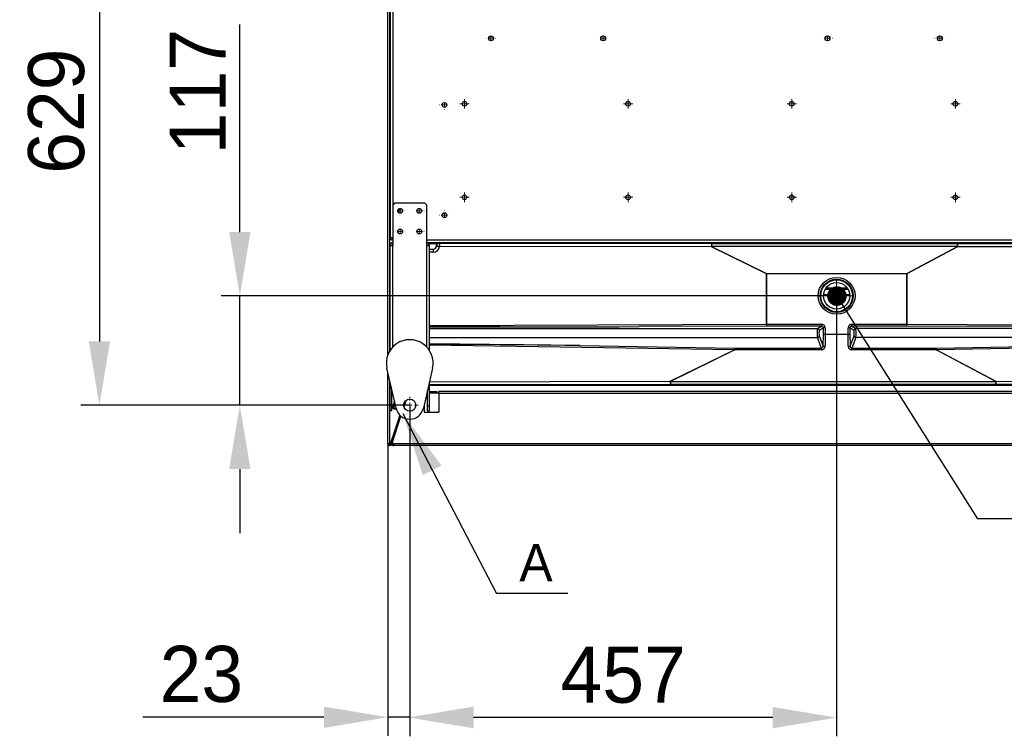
# Model space of a CAD drawing. Header units: millimetres. Extents: x 0 to 39025, y -31299 to 8400.
# Tile 126 of 206: x 13810 to 14863, y -11847 to -11080. Entities that reach past the tile are written whole.
import ezdxf

# ---------------------------------------------------------------- set-up
doc = ezdxf.new("R2010")
doc.units = ezdxf.units.MM
doc.header["$PDSIZE"] = -1
doc.layers.add('ANOTACIJE', color=7, linetype='Continuous')
doc.layers.add('DIMENZIJE', color=4, linetype='Continuous')
doc.styles.add('SLDTEXTSTYLE1', font='Montserrat-Regular.ttf')
doc.styles.add('SLDTEXTSTYLE6', font='txt')
doc.styles.get("Standard").update_dxf_attribs({"font": 'Montserrat-Regular.ttf'})
doc.dimstyles.new('SLDDIMSTYLE0', dxfattribs={"dimtxt": 3, "dimasz": 3.414889, "dimexe": 0, "dimexo": 0.0625, "dimgap": 0.75, "dimtad": 1, "dimdec": 0, "dimlfac": 20, "dimrnd": 1e-09, "dimzin": 12, "dimdsep": 46, "dimtxsty": 'SLDTEXTSTYLE6', "dimsah": 1, "dimcen": 0.09, "dimadec": 0, "dimazin": 3, "dimtfac": 1, "dimtdec": 0, "dimtofl": 0, "dimtmove": 0, "dimatfit": 3, "dimfxl": 1, "dimfrac": 2, "dimtolj": 1, "dimtzin": 12, "dimarcsym": 0})
doc.dimstyles.new('SLDDIMSTYLE2', dxfattribs={"dimtxt": 0.18, "dimasz": 1.050735, "dimexe": 0, "dimexo": 0.0625, "dimgap": 0, "dimtad": 0, "dimtih": 1, "dimtoh": 1, "dimdec": 0, "dimrnd": 1e-09, "dimzin": 0, "dimdsep": 46, "dimtxsty": 'Standard', "dimblk1": 'DOT', "dimblk2": 'DOT', "dimsah": 1, "dimcen": 0.09, "dimadec": 0, "dimazin": 0, "dimtfac": 1.050735, "dimtdec": 0, "dimtofl": 0, "dimtmove": 0, "dimatfit": 3, "dimldrblk": 'DOT', "dimfxl": 1, "dimfrac": 2, "dimtolj": 1, "dimtzin": 0, "dimarcsym": 0})
doc.dimstyles.new('SLDDIMSTYLE3', dxfattribs={"dimtxt": 0.18, "dimasz": 3.414889, "dimexe": 0, "dimexo": 0.0625, "dimgap": 0, "dimtad": 0, "dimtih": 1, "dimtoh": 1, "dimdec": 0, "dimrnd": 1e-09, "dimzin": 0, "dimdsep": 46, "dimtxsty": 'Standard', "dimsah": 1, "dimcen": 0.09, "dimadec": 0, "dimazin": 0, "dimtfac": 3.414889, "dimtdec": 0, "dimtofl": 0, "dimtmove": 0, "dimatfit": 3, "dimfxl": 1, "dimfrac": 2, "dimtolj": 1, "dimtzin": 0, "dimarcsym": 0})

# ---------------------------------------------------------------- blocks, each defined once
blk = doc.blocks.new('SW_CENTERMARKSYMBOL_39')
at = {"color": 0, "linetype": 'Continuous', "lineweight": 18}
for p, q in [((-2.5, 0), (-4.5, 0)), ((0, 0), (-1.25, 0)), ((0, 2.5), (0, 4.5)), ((0, 0), (0, 1.25)), ((0, 0), (0, -1.25)), ((0, 0), (1.25, 0)), ((2.5, 0), (4.5, 0)), ((0, -2.5), (0, -4.5))]:
    blk.add_line(p, q, dxfattribs=at)
blk = doc.blocks.new('SW_CENTERMARKSYMBOL_45')
at = {"color": 0, "linetype": 'Continuous', "lineweight": 18}
for p, q in [((-2.5, 0), (-2.55, 0)), ((0, 0), (-1.25, 0)), ((0, 2.5), (0, 2.55)), ((0, 0), (0, 1.25)), ((0, 0), (0, -1.25)), ((0, 0), (1.25, 0)), ((2.5, 0), (2.55, 0)), ((0, -2.5), (0, -2.55))]:
    blk.add_line(p, q, dxfattribs=at)
blk = doc.blocks.new('SW_CENTERMARKSYMBOL_46')
at = {"color": 0, "linetype": 'Continuous', "lineweight": 18}
for p, q in [((-2.5, 0), (-2.55, 0)), ((0, 0), (-1.25, 0)), ((0, 2.5), (0, 2.55)), ((0, 0), (0, 1.25)), ((0, 0), (0, -1.25)), ((0, 0), (1.25, 0)), ((2.5, 0), (2.55, 0)), ((0, -2.5), (0, -2.55))]:
    blk.add_line(p, q, dxfattribs=at)
blk = doc.blocks.new('SW_CENTERMARKSYMBOL_47')
at = {"color": 0, "linetype": 'Continuous', "lineweight": 18}
for p, q in [((-2.5, 0), (-2.55, 0)), ((0, 0), (-1.25, 0)), ((0, 2.5), (0, 2.55)), ((0, 0), (0, 1.25)), ((0, 0), (0, -1.25)), ((0, 0), (1.25, 0)), ((2.5, 0), (2.55, 0)), ((0, -2.5), (0, -2.55))]:
    blk.add_line(p, q, dxfattribs=at)
blk = doc.blocks.new('SW_CENTERMARKSYMBOL_52')
at = {"color": 0, "linetype": 'Continuous', "lineweight": 18}
for p, q in [((-2.5, 0), (-2.55, 0)), ((0, 0), (-1.25, 0)), ((0, 2.5), (0, 2.55)), ((0, 0), (0, 1.25)), ((0, 0), (0, -1.25)), ((0, 0), (1.25, 0)), ((2.5, 0), (2.55, 0)), ((0, -2.5), (0, -2.55))]:
    blk.add_line(p, q, dxfattribs=at)
blk = doc.blocks.new('SW_CENTERMARKSYMBOL_57')
at = {"color": 0, "linetype": 'Continuous', "lineweight": 18}
for p, q in [((-2.5, 0), (-2.55, 0)), ((0, 0), (-1.25, 0)), ((0, 2.5), (0, 2.55)), ((0, 0), (0, 1.25)), ((0, 0), (0, -1.25)), ((0, 0), (1.25, 0)), ((2.5, 0), (2.55, 0)), ((0, -2.5), (0, -2.55))]:
    blk.add_line(p, q, dxfattribs=at)
blk = doc.blocks.new('SW_CENTERMARKSYMBOL_58')
at = {"color": 0, "linetype": 'Continuous', "lineweight": 18}
for p, q in [((-2.5, 0), (-2.55, 0)), ((0, 0), (-1.25, 0)), ((0, 2.5), (0, 2.55)), ((0, 0), (0, 1.25)), ((0, 0), (0, -1.25)), ((0, 0), (1.25, 0)), ((2.5, 0), (2.55, 0)), ((0, -2.5), (0, -2.55))]:
    blk.add_line(p, q, dxfattribs=at)
blk = doc.blocks.new('SW_CENTERMARKSYMBOL_75')
at = {"color": 0, "linetype": 'Continuous', "lineweight": 18}
for p, q in [((-1.25, 0), (-2.5, 0)), ((0, 0), (-1.25, 0)), ((0, 1.25), (0, 2.5)), ((0, 0), (0, 1.25)), ((0, 0), (0, -1.25)), ((0, 0), (1.25, 0)), ((1.25, 0), (2.5, 0)), ((0, -1.25), (0, -2.5))]:
    blk.add_line(p, q, dxfattribs=at)
blk = doc.blocks.new('SW_CENTERMARKSYMBOL_76')
at = {"color": 0, "linetype": 'Continuous', "lineweight": 18}
for p, q in [((-1.25, 0), (-2.5, 0)), ((0, 0), (-1.25, 0)), ((0, 1.25), (0, 2.5)), ((0, 0), (0, 1.25)), ((0, 0), (0, -1.25)), ((0, 0), (1.25, 0)), ((1.25, 0), (2.5, 0)), ((0, -1.25), (0, -2.5))]:
    blk.add_line(p, q, dxfattribs=at)
blk = doc.blocks.new('SW_CENTERMARKSYMBOL_77')
at = {"color": 0, "linetype": 'Continuous', "lineweight": 18}
for p, q in [((-1.25, 0), (-2.5, 0)), ((0, 0), (-1.25, 0)), ((0, 1.25), (0, 2.5)), ((0, 0), (0, 1.25)), ((0, 0), (0, -1.25)), ((0, 0), (1.25, 0)), ((1.25, 0), (2.5, 0)), ((0, -1.25), (0, -2.5))]:
    blk.add_line(p, q, dxfattribs=at)
blk = doc.blocks.new('SW_CENTERMARKSYMBOL_78')
at = {"color": 0, "linetype": 'Continuous', "lineweight": 18}
for p, q in [((-1.25, 0), (-2.5, 0)), ((0, 0), (-1.25, 0)), ((0, 1.25), (0, 2.5)), ((0, 0), (0, 1.25)), ((0, 0), (0, -1.25)), ((0, 0), (1.25, 0)), ((1.25, 0), (2.5, 0)), ((0, -1.25), (0, -2.5))]:
    blk.add_line(p, q, dxfattribs=at)
blk = doc.blocks.new('SW_CENTERMARKSYMBOL_82')
at = {"color": 0, "linetype": 'Continuous', "lineweight": 18}
for p, q in [((-1.25, 0), (-2.5, 0)), ((0, 0), (-1.25, 0)), ((0, 1.25), (0, 2.5)), ((0, 0), (0, 1.25)), ((0, 0), (0, -1.25)), ((0, 0), (1.25, 0)), ((1.25, 0), (2.5, 0)), ((0, -1.25), (0, -2.5))]:
    blk.add_line(p, q, dxfattribs=at)
blk = doc.blocks.new('SW_CENTERMARKSYMBOL_83')
at = {"color": 0, "linetype": 'Continuous', "lineweight": 18}
for p, q in [((-1.25, 0), (-2.5, 0)), ((0, 0), (-1.25, 0)), ((0, 1.25), (0, 2.5)), ((0, 0), (0, 1.25)), ((0, 0), (0, -1.25)), ((0, 0), (1.25, 0)), ((1.25, 0), (2.5, 0)), ((0, -1.25), (0, -2.5))]:
    blk.add_line(p, q, dxfattribs=at)
blk = doc.blocks.new('SW_CENTERMARKSYMBOL_84')
at = {"color": 0, "linetype": 'Continuous', "lineweight": 18}
for p, q in [((-1.25, 0), (-2.5, 0)), ((0, 0), (-1.25, 0)), ((0, 1.25), (0, 2.5)), ((0, 0), (0, 1.25)), ((0, 0), (0, -1.25)), ((0, 0), (1.25, 0)), ((1.25, 0), (2.5, 0)), ((0, -1.25), (0, -2.5))]:
    blk.add_line(p, q, dxfattribs=at)
blk = doc.blocks.new('SW_CENTERMARKSYMBOL_85')
at = {"color": 0, "linetype": 'Continuous', "lineweight": 18}
for p, q in [((-1.25, 0), (-2.5, 0)), ((0, 0), (-1.25, 0)), ((0, 1.25), (0, 2.5)), ((0, 0), (0, 1.25)), ((0, 0), (0, -1.25)), ((0, 0), (1.25, 0)), ((1.25, 0), (2.5, 0)), ((0, -1.25), (0, -2.5))]:
    blk.add_line(p, q, dxfattribs=at)
blk = doc.blocks.new('SW_CENTERMARKSYMBOL_96')
at = {"color": 0, "linetype": 'Continuous', "lineweight": 18}
for p, q in [((-2.5, 0), (-2.55, 0)), ((0, 0), (-1.25, 0)), ((0, 2.5), (0, 2.55)), ((0, 0), (0, 1.25)), ((0, 0), (0, -1.25)), ((0, 0), (1.25, 0)), ((2.5, 0), (2.55, 0)), ((0, -2.5), (0, -2.55))]:
    blk.add_line(p, q, dxfattribs=at)
blk = doc.blocks.new('SW_CENTERMARKSYMBOL_97')
at = {"color": 0, "linetype": 'Continuous', "lineweight": 18}
for p, q in [((-2.5, 0), (-2.55, 0)), ((0, 0), (-1.25, 0)), ((0, 2.5), (0, 2.55)), ((0, 0), (0, 1.25)), ((0, 0), (0, -1.25)), ((0, 0), (1.25, 0)), ((2.5, 0), (2.55, 0)), ((0, -2.5), (0, -2.55))]:
    blk.add_line(p, q, dxfattribs=at)
blk = doc.blocks.new('SW_CENTERMARKSYMBOL_98')
at = {"color": 0, "linetype": 'Continuous', "lineweight": 18}
for p, q in [((-2.5, 0), (-2.55, 0)), ((0, 0), (-1.25, 0)), ((0, 2.5), (0, 2.55)), ((0, 0), (0, 1.25)), ((0, 0), (0, -1.25)), ((0, 0), (1.25, 0)), ((2.5, 0), (2.55, 0)), ((0, -2.5), (0, -2.55))]:
    blk.add_line(p, q, dxfattribs=at)
blk = doc.blocks.new('SW_CENTERMARKSYMBOL_99')
at = {"color": 0, "linetype": 'Continuous', "lineweight": 18}
for p, q in [((-2.5, 0), (-2.55, 0)), ((0, 0), (-1.25, 0)), ((0, 2.5), (0, 2.55)), ((0, 0), (0, 1.25)), ((0, 0), (0, -1.25)), ((0, 0), (1.25, 0)), ((2.5, 0), (2.55, 0)), ((0, -2.5), (0, -2.55))]:
    blk.add_line(p, q, dxfattribs=at)
blk = doc.blocks.new('SW_CENTERMARKSYMBOL_100')
at = {"color": 0, "linetype": 'Continuous', "lineweight": 18}
for p, q in [((0, 2.5), (0, 8.31)), ((-2.5, 0), (-8.31, 0)), ((0, 0), (-1.25, 0)), ((0, 0), (0, 1.25)), ((0, 0), (0, -1.25)), ((0, 0), (1.25, 0)), ((2.5, 0), (8.31, 0)), ((0, -2.5), (0, -8.31))]:
    blk.add_line(p, q, dxfattribs=at)
blk = doc.blocks.new('Adapt 2 S (spodaj)')
at = {"linetype": 'Continuous', "lineweight": 25}
for p, q in [((0, 97), (0, 713)), ((2.1, 101.2), (2.1, 713)), ((2.4, 650.8), (2.4, 222.4)), ((5.2, 650.8), (5.2, 257)), ((2.1, 397.5), (2.4, 397.5)), ((2.4, 317.5), (2.1, 317.5)), ((7.2, 259), (5.2, 257)), ((5.2, 257), (5.2, 214)), ((39.6, 259), (7.2, 259)), ((11.4, 252.9), (11.4, 249.1)), ((41.6, 257), (39.6, 259)), ((41.6, 214), (41.6, 257)), ((2.4, 222.4), (5.2, 222.4)), ((2.4, 101.7), (2.4, 214)), ((2.4, 214), (5.2, 214)), ((5.2, 105.3), (5.2, 214)), ((41.6, 219.9), (898.6, 219.9)), ((41.6, 217.1), (898.6, 217.1)), ((41.6, 214), (44.4, 214)), ((41.6, 105.3), (41.6, 214)), ((43.4, 216.1), (52.8, 216.1)), ((44.4, 101.7), (44.4, 214)), ((52, 213.6), (52, 214.1)), ((55, 217.1), (55, 216.6)), ((55, 216.3), (346.3, 215.9)), ((346.2, 212.4), (55.3, 212.8)), ((85.5, 217.1), (85.5, 216.6)), ((90.5, 216.6), (90.5, 217.1)), ((404.9, 183.5), (346.2, 212.4)), ((346.3, 215.9), (346.3, 212.7)), ((346.3, 215.9), (609.3, 215.9)), ((346.3, 212.7), (405.1, 183.8)), ((609.3, 212.7), (346.3, 212.7)), ((554.9, 183.8), (609.3, 212.7)), ((609.4, 212.4), (555.1, 183.5)), ((609.3, 215.9), (872.9, 216.3)), ((609.3, 212.7), (609.3, 215.9)), ((873, 212.8), (609.4, 212.4)), ((2.4, 207.1), (2.1, 207.1)), ((44.4, 210.1), (48.5, 210.1)), ((48.3, 206.6), (44.4, 206.6)), ((2.1, 194.6), (2.4, 194.6)), ((404.9, 183.5), (405.1, 183.5)), ((404.9, 129.7), (404.9, 183.5)), ((405.1, 183.8), (405.1, 183.5)), ((405.1, 183.8), (554.9, 183.8)), ((405.1, 183.5), (405.1, 129.7)), ((554.9, 183.5), (405.1, 183.5)), ((554.9, 183.8), (554.9, 183.5)), ((554.9, 183.5), (555.1, 183.5)), ((554.9, 129.7), (554.9, 183.5)), ((555.1, 183.5), (555.1, 129.7)), ((468.9, 168.8), (491.1, 168.8)), ((465.9, 161.4), (494.1, 161.4)), ((494.1, 161.1), (465.9, 161.1)), ((467.8, 167.1), (492.2, 167.1)), ((468.4, 168.1), (491.6, 168.1)), ((44.4, 128.3), (404.9, 129.7)), ((44.4, 126.5), (268.7, 127.2)), ((405, 127.7), (268.7, 127.2)), ((405.1, 129.7), (405.1, 127.7)), ((405.1, 129.7), (463.7, 129.7)), ((463.7, 127.7), (405.1, 127.7)), ((459.5, 125), (463.7, 127.7)), ((463.7, 129.7), (463.7, 127.7)), ((496.3, 127.7), (496.3, 129.7)), ((496.3, 129.7), (554.9, 129.7)), ((554.9, 127.7), (496.3, 127.7)), ((496.3, 127.7), (500.5, 125)), ((554.9, 127.7), (554.9, 129.7)), ((872.9, 126.4), (555, 127.7)), ((555.1, 129.7), (873, 128.4)), ((44.4, 125), (459.5, 125)), ((461.4, 117.2), (465.6, 106.3)), ((465.8, 125.7), (461.5, 123.1)), ((465.6, 106.3), (465.8, 119.2)), ((465.8, 119.2), (465.8, 125.7)), ((467.7, 125.7), (465.8, 125.7)), ((467.7, 119.1), (467.6, 106.2)), ((467.7, 125.7), (467.7, 119.1)), ((467.7, 119.1), (467.7, 119.1)), ((467.7, 119.1), (492.3, 119.1)), ((494.2, 125.7), (492.3, 125.7)), ((492.3, 119.1), (492.3, 125.7)), ((492.4, 106.2), (492.3, 119.1)), ((492.3, 119.1), (492.3, 119.1)), ((494.2, 125.7), (494.2, 119.2)), ((498.5, 123.1), (494.2, 125.7)), ((494.2, 119.2), (494.4, 106.3)), ((494.4, 106.3), (498.6, 117.2)), ((881.2, 125), (500.5, 125)), ((2.4, 114.6), (2.1, 114.6)), ((44.4, 115.4), (459.4, 115.4)), ((205.4, 106.9), (44.4, 108.9)), ((370.7, 102.4), (44.4, 107.5)), ((205.4, 106.9), (370.8, 104.3)), ((463.7, 104.3), (459.4, 115.4)), ((500.6, 115.4), (496.3, 104.3)), ((881.1, 115.4), (500.6, 115.4)), ((586.7, 104.3), (872.9, 109.1)), ((873, 107.2), (586.8, 102.4)), ((302.1, 68.7), (370.7, 102.4)), ((371.1, 102.2), (302.2, 68.4)), ((371.1, 104.3), (463.7, 104.3)), ((371.1, 104.3), (371.1, 102.2)), ((463.7, 102.2), (371.1, 102.2)), ((463.7, 104.3), (463.7, 102.2)), ((496.3, 102.2), (496.3, 104.3)), ((496.3, 104.3), (586.4, 104.3)), ((586.4, 102.2), (496.3, 102.2)), ((586.4, 102.2), (586.4, 104.3)), ((650.1, 68.4), (586.4, 102.2)), ((586.8, 102.4), (650.2, 68.7)), ((8.8, 39.8), (-1, 82.6)), ((0, 2), (0, 78.3)), ((47.8, 82.6), (38, 39.8)), ((2.1, 2), (2.1, 69.1)), ((2.1, 67.2), (2.4, 67.5)), ((2.4, 62.3), (2.4, 67.8)), ((44.4, 62.3), (44.4, 67.8)), ((302.2, 65.2), (44.4, 64.8)), ((870.5, 64.1), (44.4, 64.1)), ((44.5, 68.3), (302.1, 68.7)), ((302.2, 68.4), (650.1, 68.4)), ((302.2, 68.4), (302.2, 65.2)), ((650.1, 65.2), (302.2, 65.2)), ((650.1, 68.4), (650.1, 65.2)), ((869.7, 64.8), (650.1, 65.2)), ((650.2, 68.7), (869.9, 68.3)), ((2.4, 62.3), (3.6, 62.3)), ((2.4, 42.3), (2.4, 62.3)), ((4.4, 42.3), (4.4, 59)), ((41.8, 56.3), (42.4, 56.3)), ((41.9, 56.7), (42.4, 56.7)), ((41.9, 56.7), (42.4, 56.7)), ((42.1, 57.7), (42.4, 57.7)), ((42.4, 58.7), (42.3, 58.7)), ((42.4, 42.3), (42.4, 59)), ((43.2, 62.3), (44.4, 62.3)), ((44.4, 42.3), (44.4, 62.3)), ((44.4, 57.7), (52.5, 57.7)), ((44.4, 56.7), (52.5, 56.7)), ((44.4, 56.3), (54.5, 56.3)), ((52.5, 57.7), (52.5, 56.7)), ((54.5, 55.7), (54.5, 57.7)), ((957.5, 57.7), (54.5, 57.7)), ((54.5, 55.7), (54.5, 35.7)), ((957.5, 55.7), (54.5, 55.7)), ((4.4, 42.3), (2.4, 42.3)), ((2.4, 37.3), (2.4, 42.3)), ((4.4, 37.3), (4.4, 42.3)), ((7, 47.6), (4.9, 41.2)), ((7.6, 45.1), (6, 40.1)), ((17, 41.8), (19.1, 48)), ((17, 41.8), (19.1, 48)), ((17.2, 41.3), (19.5, 48.3)), ((18.5, 45.4), (17.2, 41.3)), ((18.5, 45.4), (19.5, 48.3)), ((18.5, 45.4), (18.5, 45.4)), ((38.9, 43.7), (38.9, 35.7)), ((42.4, 42.3), (44.4, 42.3)), ((42.4, 37.3), (42.4, 42.3)), ((44.4, 37.3), (44.4, 42.3)), ((4.4, 37.3), (2.4, 37.3)), ((3.9, 1.3), (13.8, 31.7)), ((4.9, 41.2), (4.7, 40.7)), ((4.7, 40.7), (5.8, 39.5)), ((6, 40.1), (4.9, 41.2)), ((6, 40.1), (5.8, 39.5)), ((5.8, 39.5), (9.1, 38.5)), ((8.9, 39.1), (6, 40.1)), ((9.1, 38.5), (9.1, 38.5)), ((12.3, 30.6), (12.9, 32.4)), ((13.3, 30.2), (13.8, 31.7)), ((38.9, 35.7), (54.5, 35.7)), ((42.4, 37.3), (44.4, 37.3)), ((3, 1.7), (11.7, 28.7)), ((3.9, 1.4), (12.7, 28.3)), ((4.6, 2.6), (14, 31.5)), ((11.7, 28.7), (12.3, 30.6)), ((12.7, 28.3), (11.7, 28.7)), ((12.3, 30.6), (13.3, 30.2)), ((13.3, 30.2), (12.7, 28.3)), ((2.1, 2), (0, 2)), ((2, 1.7), (2, 2)), ((2, 1.7), (2, 1.7)), ((2, 1.7), (2.9, 1.5)), ((2, 1.7), (2.9, 1.5)), ((3, 1.7), (3.9, 1.4)), ((3.9, 1.4), (3.9, 1.3)), ((3.9, 1.3), (3.9, 1.3)), ((4.4, 2.9), (4.5, 2.9)), ((4.5, 2.9), (4.4, 2.9)), ((4.4, 2.8), (4.5, 2.8)), ((4.5, 3.3), (5, 3.7)), ((4.5, 3.2), (5, 3.7)), ((4.5, 2.9), (4.8, 3.2)), ((4.5, 2.9), (4.5, 2.1)), ((4.7, 2.9), (4.5, 2.9)), ((4.5, 0), (4.5, 2.1)), ((6.5, 0), (4.5, 0)), ((6.5, 2), (4.6, 2.6)), ((5.7, 2.3), (5.5, 1.8)), ((5.6, 2.1), (5.5, 2.1)), ((5.7, 1.4), (6.5, 1.4)), ((957.5, 2), (6.5, 2)), ((6.5, 0), (6.5, 2)), ((957.5, 0), (6.5, 0))]:
    blk.add_line(p, q, dxfattribs=at)
at = {"linetype": 'Continuous', "lineweight": 25, "flags": 128}
for points in [[(85.5, 216.7), (85.4, 216.7), (85.3, 216.7), (85.5, 216.6), (86.1, 216.6), (87, 216.6), (88, 216.6)], [(88, 216.6), (89, 216.6), (89.9, 216.6), (90.5, 216.6), (90.7, 216.7), (90.6, 216.7), (90.5, 216.7)]]:
    blk.add_lwpolyline(points, dxfattribs=at)
at = {"linetype": 'Continuous', "lineweight": 25}
for centre, radius in [((110.3, 435.4), 2.6), ((230.3, 435.4), 2.6), ((470.3, 435.4), 2.6), ((590.3, 435.4), 2.6), ((60.5, 364.2), 2.6), ((82, 365.4), 2.5), ((257, 365.4), 2.5), ((432, 365.4), 2.5), ((607, 365.4), 2.5), ((82, 265.4), 2.5), ((257, 265.4), 2.5), ((432, 265.4), 2.5), ((607, 265.4), 2.5), ((13.2, 251), 2.6), ((33.6, 251), 2.6), ((60.5, 246.4), 2.6), ((13.2, 228.8), 2.6), ((33.6, 228.8), 2.6), ((480, 160.1), 19.7), ((480, 160.1), 17.7), ((480, 160.1), 17), ((480, 160.1), 14.1), ((23.4, 43.2), 6.5)]:
    blk.add_circle(centre, radius, dxfattribs=at)
for centre, radius, start, end in [((5.2, 222.4), 2.8, 180, 270), ((5.2, 222.4), 0.8, 180, 270), ((5.2, 214), 2.8, 90, 180), ((5.2, 214), 0.8, 90, 180), ((41.6, 214), 2.8, 0, 90), ((41.6, 214), 0.8, 0, 90), ((48.3, 213.6), 7, 270, 353.8332), ((48.5, 213.6), 3.5, 270, 357.7806), ((55, 213.6), 3, 89.9825, 179.9825), ((55, 213.3), 3, 89.99, 177.7555), ((55, 213.3), 3, 89.9803, 177.7654), ((48.5, 213.6), 3.5, 357.782, 0), ((48.5, 216.6), 6.5, 357.782, 0), ((368.4, 213.2), 22.2, 173.0144, 182.0645), ((427.5, 172.5), 90.6, 153.6616, 153.8767), ((588.9, 213.2), 20.6, 357.7717, 7.5458), ((534.1, 172.5), 85.2, 27.9187, 28.1511), ((68.8, 207.5), 20.5, 172.641, 182.441), ((486.3, 143.6), 90.6, 153.6616, 153.8767), ((479.8, 143.6), 85.2, 27.9187, 28.1511), ((419.1, 129.3), 14.2, 178.4299, 186.5069), ((542, 129.3), 13.1, 352.9707, 1.6947), ((459.3, 117.4), 2.05, 271.6691, 355.3286), ((459.5, 123), 2.02, 0.6394, 89.0187), ((500.5, 123), 2.02, 90.9813, 179.3606), ((500.7, 117.4), 2.05, 184.6714, 268.3309), ((23.4, 88.2), 25, 347.1604, 192.8396), ((467.3, 114), 7.83, 257.6795, 272.261), ((492.7, 114), 7.83, 267.739, 282.3205), ((392.7, 102.3), 22, 174.9351, 179.8316), ((566.4, 102.3), 20.4, 0.1825, 5.4724), ((383.4, 108.6), 90.6, 206.1233, 206.3384), ((324.3, 67.9), 22.2, 177.9355, 186.9856), ((574.9, 108.6), 85.2, 331.8489, 332.0813), ((629.7, 67.9), 20.6, 352.4542, 2.2283), ((23.4, 43.2), 15, 192.8396, 347.1604), ((2, 2), 2, 180, 342), ((2, 2), 1, 180, 342)]:
    blk.add_arc(centre, radius, start, end, dxfattribs=at)
for centre, major_axis, ratio, start_param, end_param in [((55, 214.1), (0, -3), 0.999391, 3.141593, 4.712389), ((5, 207.1), (3, 0), 0.999391, 2.619441, 2.88275), ((290.3, 129.2), (248.3, 0.9), 0.008056, 3.28072, 4.625173), ((405.1, 129.5), (3.5, 0), 0.037495, 1.570796, 1.613754), ((405.1, 127.5), (1.5, 0), 0.087489, 1.570796, 1.613754), ((463.7, 125.7), (3.44, 2.14), 0.986572, 5.732422, 7.291089), ((463.7, 125.7), (1.77, 1.1), 0.960939, 5.732422, 7.291089), ((496.3, 125.7), (3.44, -2.14), 0.986572, 2.133689, 3.692355), ((496.3, 125.7), (1.77, -1.1), 0.960939, 2.133689, 3.692355), ((554.9, 129.5), (3.5, 0), 0.037495, 1.52437, 1.570796), ((554.9, 127.5), (1.5, 0), 0.087489, 1.52437, 1.570796), ((459.6, 120.1), (0, 5), 0.084325, 0.087266, 2.792527), ((461.5, 120.1), (0, 3), 0.140541, 0.087266, 2.792527), ((467.7, 119.2), (2, -0.01), 0.043658, 3.281487, 4.712657), ((492.3, 119.2), (2, 0.01), 0.043658, 4.712121, 6.143291), ((498.5, 120.1), (0, 3), 0.140541, 3.490659, 6.195919), ((500.4, 120.1), (0, 5), 0.084325, 3.490659, 6.195919), ((290.3, 103.7), (248.3, -3.9), 0.008055, 1.919652, 3.002561), ((463.5, 106.5), (-0.98, 2.08), 0.868804, 2.711424, 4.234602), ((463.5, 106.4), (-2.03, 3.64), 0.959645, 2.649586, 4.172764), ((496.5, 106.4), (2.03, 3.64), 0.959645, 2.110421, 3.6336), ((496.5, 106.5), (0.98, 2.08), 0.868804, 2.048583, 3.571761), ((371.9, 102.9), (4.34, -1.7), 0.205953, 4.507363, 4.604606), ((371.9, 104.8), (3.49, 0.13), 0.147876, 4.373927, 4.471169), ((585.6, 104.8), (3.28, -0.13), 0.157519, 4.950601, 5.049421), ((585.6, 102.9), (4.18, 1.68), 0.208534, 4.809347, 4.908167), ((5, 67.1), (2.12, 2.12), 0.998783, 2.615646, 2.878955)]:
    blk.add_ellipse(centre, major_axis=major_axis, ratio=ratio, start_param=start_param, end_param=end_param, dxfattribs=at)
for points, knots in [([(52, 213.4), (52, 213.4), (52, 213.4), (52.1, 213.4), (52.2, 213.4), (52.3, 213.4), (52.4, 213.4), (52.7, 213.3), (52.8, 213.3), (53.1, 213.3), (53.3, 213.2), (53.6, 213.2), (53.8, 213.1), (54.4, 213), (54.9, 212.9), (55.3, 212.8)], [0, 0, 0, 0, 0.125, 0.125, 0.25, 0.25, 0.375, 0.375, 0.5, 0.5, 0.625, 0.625, 0.75, 0.75, 1, 1, 1, 1]), ([(55, 216.3), (55, 216.3), (55, 216.3), (55, 216.2), (55, 216.1), (55, 215.9), (55, 215.8), (55, 215.6), (55, 215.4), (55.1, 215.1), (55.1, 214.9), (55.1, 214.5), (55.1, 214.3), (55.2, 213.9), (55.2, 213.7), (55.3, 213.3), (55.3, 213), (55.3, 212.8)], [0, 0, 0, 0, 0.125, 0.125, 0.25, 0.25, 0.375, 0.375, 0.5, 0.5, 0.625, 0.625, 0.75, 0.75, 0.875, 0.875, 1, 1, 1, 1]), ([(1, 2), (1, 1.9), (1.1, 1.9), (1.5, 1.8), (1.7, 1.7), (2, 1.7)], [0, 0, 0, 0, 0.5, 0.5, 1, 1, 1, 1]), ([(1, 1.8), (1.1, 1.7), (1.4, 1.7), (1.7, 1.7), (2, 1.7)], [0, 0, 0, 0, 0.225923, 1, 1, 1, 1]), ([(4.6, 2.6), (4.5, 2.3), (4.5, 2), (4.6, 1.4), (4.7, 1.1), (5.1, 0.6), (5.3, 0.3), (5.9, 0.1), (6.2, 0), (6.5, 0)], [0, 0, 0, 0, 0.25, 0.25, 0.5, 0.5, 0.75, 0.75, 1, 1, 1, 1]), ([(5.6, 2.3), (5.5, 2.1), (5.5, 2), (5.6, 1.7), (5.6, 1.5), (5.8, 1.3), (5.9, 1.2), (6.2, 1), (6.4, 1), (6.5, 1)], [0, 0, 0, 0, 0.25, 0.25, 0.5, 0.5, 0.75, 0.75, 1, 1, 1, 1])]:
    blk.add_open_spline(points, degree=3, knots=knots, dxfattribs=at)
for points in [[(52, 213.4), (52, 213.4), (52, 213.4), (52, 213.4)], [(55, 216.3), (55, 216.3), (55, 216.3), (55, 216.3)]]:
    blk.add_open_spline(points, degree=3, dxfattribs=at)
at = {"linetype": 'Continuous', "lineweight": 0, "xscale": 2, "yscale": 2, "zscale": 2}
for name, p in [('SW_CENTERMARKSYMBOL_52', (110.3, 435.4)), ('SW_CENTERMARKSYMBOL_46', (230.3, 435.4)), ('SW_CENTERMARKSYMBOL_47', (470.3, 435.4)), ('SW_CENTERMARKSYMBOL_45', (590.3, 435.4)), ('SW_CENTERMARKSYMBOL_57', (60.5, 364.2)), ('SW_CENTERMARKSYMBOL_78', (82, 365.4)), ('SW_CENTERMARKSYMBOL_85', (257, 365.4)), ('SW_CENTERMARKSYMBOL_84', (432, 365.4)), ('SW_CENTERMARKSYMBOL_83', (607, 365.4)), ('SW_CENTERMARKSYMBOL_82', (82, 265.4)), ('SW_CENTERMARKSYMBOL_77', (257, 265.4)), ('SW_CENTERMARKSYMBOL_76', (432, 265.4)), ('SW_CENTERMARKSYMBOL_75', (607, 265.4)), ('SW_CENTERMARKSYMBOL_97', (13.2, 251)), ('SW_CENTERMARKSYMBOL_98', (33.6, 251)), ('SW_CENTERMARKSYMBOL_58', (60.5, 246.4)), ('SW_CENTERMARKSYMBOL_99', (13.2, 228.8)), ('SW_CENTERMARKSYMBOL_96', (33.6, 228.8)), ('SW_CENTERMARKSYMBOL_100', (480, 160.1)), ('SW_CENTERMARKSYMBOL_39', (23.4, 43.2))]:
    blk.add_blockref(name, p, dxfattribs=at)
blk = doc.blocks.new('_Dot')
at = {"color": 0, "linetype": 'ByBlock', "lineweight": -2}
blk.add_line((-0.5, 0), (-1, 0), dxfattribs=at)
at = {"color": 0, "linetype": 'ByBlock', "const_width": 0.5}
blk.add_lwpolyline([(-0.25, 0, 1), (0.25, 0, 1)], format="xyb", close=True, dxfattribs=at)
blk = doc.blocks.new('*D168')
at = {"layer": 'Defpoints', "color": 0, "transparency": 16777216}
for p in [(14683.3, -11375.7), (14226.7, -11492.6), (14226.7, -11826.6)]:
    blk.add_point(p, dxfattribs=at)
at = {"layer": 'DIMENZIJE', "color": 0, "lineweight": -2, "transparency": 16777216}
for p, q in [((14683.3, -11376.9), (14683.3, -11846.6)), ((14226.7, -11493.8), (14226.7, -11846.6)), ((14615, -11826.6), (14295, -11826.6))]:
    blk.add_line(p, q, dxfattribs=at)
at = {"layer": 'DIMENZIJE', "color": 0, "transparency": 16777216}
for points in [[(14295, -11815.2), (14295, -11838), (14226.7, -11826.6)], [(14615, -11815.2), (14615, -11838), (14683.3, -11826.6)]]:
    blk.add_solid(points, dxfattribs=at)
at = {"layer": 'DIMENZIJE', "color": 0, "transparency": 16777216, "insert": (14455, -11781.1), "char_height": 60, "attachment_point": 5, "style": 'SLDTEXTSTYLE6'}
blk.add_mtext('\\A1;457', dxfattribs=at)
blk = doc.blocks.new('*D169')
at = {"layer": 'Defpoints', "color": 0, "transparency": 16777216}
for p in [(14226.7, -11492.6), (14203.3, -11533.7), (14226.7, -11826.2)]:
    blk.add_point(p, dxfattribs=at)
at = {"layer": 'DIMENZIJE', "color": 0, "lineweight": -2, "transparency": 16777216}
for p, q in [((14226.7, -11493.8), (14226.7, -11846.2)), ((14203.3, -11535), (14203.3, -11846.2)), ((14135, -11826.2), (13941.1, -11826.2)), ((14226.7, -11826.2), (14203.3, -11826.2)), ((14295, -11826.2), (14363.3, -11826.2))]:
    blk.add_line(p, q, dxfattribs=at)
at = {"layer": 'DIMENZIJE', "color": 0, "transparency": 16777216}
for points in [[(14135, -11814.8), (14135, -11837.6), (14203.3, -11826.2)], [(14295, -11814.8), (14295, -11837.6), (14226.7, -11826.2)]]:
    blk.add_solid(points, dxfattribs=at)
at = {"layer": 'DIMENZIJE', "color": 0, "transparency": 16777216, "insert": (14003.9, -11780.3), "char_height": 60, "attachment_point": 5, "style": 'SLDTEXTSTYLE6'}
blk.add_mtext('\\A1;23', dxfattribs=at)
blk = doc.blocks.new('*D170')
at = {"layer": 'Defpoints', "color": 0, "transparency": 16777216}
for p in [(14683.3, -11375.7), (14045, -11492.6), (14226.7, -11492.6)]:
    blk.add_point(p, dxfattribs=at)
at = {"layer": 'DIMENZIJE', "color": 0, "lineweight": -2, "transparency": 16777216}
for p, q in [((14045, -11307.4), (14045, -11085.5)), ((14682, -11375.7), (14025, -11375.7)), ((14045, -11492.6), (14045, -11375.7)), ((14225.4, -11492.6), (14025, -11492.6)), ((14045, -11560.9), (14045, -11629.2))]:
    blk.add_line(p, q, dxfattribs=at)
at = {"layer": 'DIMENZIJE', "color": 0, "transparency": 16777216}
for points in [[(14033.6, -11307.4), (14056.4, -11307.4), (14045, -11375.7)], [(14033.6, -11560.9), (14056.4, -11560.9), (14045, -11492.6)]]:
    blk.add_solid(points, dxfattribs=at)
at = {"layer": 'DIMENZIJE', "color": 0, "transparency": 16777216, "insert": (14000, -11157.3), "char_height": 60, "attachment_point": 5, "rotation": 90, "style": 'SLDTEXTSTYLE6'}
blk.add_mtext('\\A1;117', dxfattribs=at)
blk = doc.blocks.new('*D174')
at = {"layer": 'Defpoints', "color": 0, "transparency": 16777216}
for p in [(14226.7, -10863.9), (13894.8, -11492.6), (14226.7, -11492.6)]:
    blk.add_point(p, dxfattribs=at)
at = {"layer": 'DIMENZIJE', "color": 0, "lineweight": -2, "transparency": 16777216}
for p, q in [((14225.4, -10863.9), (13874.8, -10863.9)), ((13894.8, -10932.2), (13894.8, -11424.3)), ((14225.4, -11492.6), (13874.8, -11492.6))]:
    blk.add_line(p, q, dxfattribs=at)
at = {"layer": 'DIMENZIJE', "color": 0, "transparency": 16777216}
for points in [[(13883.4, -10932.2), (13906.2, -10932.2), (13894.8, -10863.9)], [(13883.4, -11424.3), (13906.2, -11424.3), (13894.8, -11492.6)]]:
    blk.add_solid(points, dxfattribs=at)
at = {"layer": 'DIMENZIJE', "color": 0, "transparency": 16777216, "insert": (13848.9, -11178.2), "char_height": 60, "attachment_point": 5, "rotation": 90, "style": 'SLDTEXTSTYLE6'}
blk.add_mtext('\\A1;629', dxfattribs=at)

msp = doc.modelspace()

# ---------------------------------------------------------------- linework, layer by layer
at = {"layer": 'ANOTACIJE', "color": 0}
for p, q in [((14905.3, -11614.2), (14834.1, -11614.2)), ((14395.9, -11693.9), (14319.4, -11693.9))]:
    msp.add_line(p, q, dxfattribs=at)

# ---------------------------------------------------------------- block references
at = {"color": 1}
msp.add_blockref('Adapt 2 S (spodaj)', (14203.3, -11535.7), dxfattribs=at)

# ---------------------------------------------------------------- texts
at = {"layer": 'ANOTACIJE', "color": 0, "insert": (14343.9, -11680.9), "char_height": 40, "attachment_point": 7, "style": 'SLDTEXTSTYLE1'}
msp.add_mtext('A', dxfattribs=at)

# ---------------------------------------------------------------- dimensions: what is measured, and where the dimension line sits
at = {"layer": 'DIMENZIJE'}
dim = msp.add_linear_dim(base=(13894.8, -11492.6), p1=(14226.7, -10863.9), p2=(14226.7, -11492.6), angle=90, dimstyle='SLDDIMSTYLE0', override={"dimscale": 20, "dimexe": 1, "dimlfac": 1, "dimdle": 1, "dimtofl": 1}, dxfattribs=at)
dim.commit()
dim.dimension.update_dxf_attribs({"geometry": '*D174', "text_midpoint": (13848.9, -11178.2)})
dim = msp.add_linear_dim(base=(14045, -11492.6), p1=(14683.3, -11375.7), p2=(14226.7, -11492.6), angle=90, dimstyle='SLDDIMSTYLE0', override={"dimscale": 20, "dimexe": 1, "dimlfac": 1, "dimdle": 1, "dimtofl": 1}, dxfattribs=at)
dim.commit()
dim.dimension.update_dxf_attribs({"geometry": '*D170', "text_midpoint": (14045, -11157.3), "dimtype": 160})
dim = msp.add_linear_dim(base=(14226.7, -11826.6), p1=(14683.3, -11375.7), p2=(14226.7, -11492.6), dimstyle='SLDDIMSTYLE0', override={"dimscale": 20, "dimexe": 1, "dimlfac": 1, "dimdle": 1, "dimtofl": 1}, dxfattribs=at)
dim.commit()
dim.dimension.update_dxf_attribs({"geometry": '*D168', "text_midpoint": (14455, -11781.1)})
dim = msp.add_linear_dim(base=(14226.7, -11826.2), p1=(14203.3, -11533.7), p2=(14226.7, -11492.6), dimstyle='SLDDIMSTYLE0', override={"dimscale": 20, "dimexe": 1, "dimlfac": 1, "dimdle": 1, "dimtofl": 1}, dxfattribs=at)
dim.commit()
dim.dimension.update_dxf_attribs({"geometry": '*D169', "text_midpoint": (14003.9, -11826.2), "dimtype": 160})

# ---------------------------------------------------------------- leaders
at = {"layer": 'ANOTACIJE', "color": 7}
for points, dimstyle in [([(14683.6, -11375.9), (14834.1, -11614.2)], 'SLDDIMSTYLE2'), ([(14219.2, -11501.6), (14319.4, -11693.9)], 'SLDDIMSTYLE3')]:
    msp.add_leader(points, dimstyle=dimstyle, override={"dimscale": 20}, dxfattribs=at)

doc.saveas('drawing.dxf')
